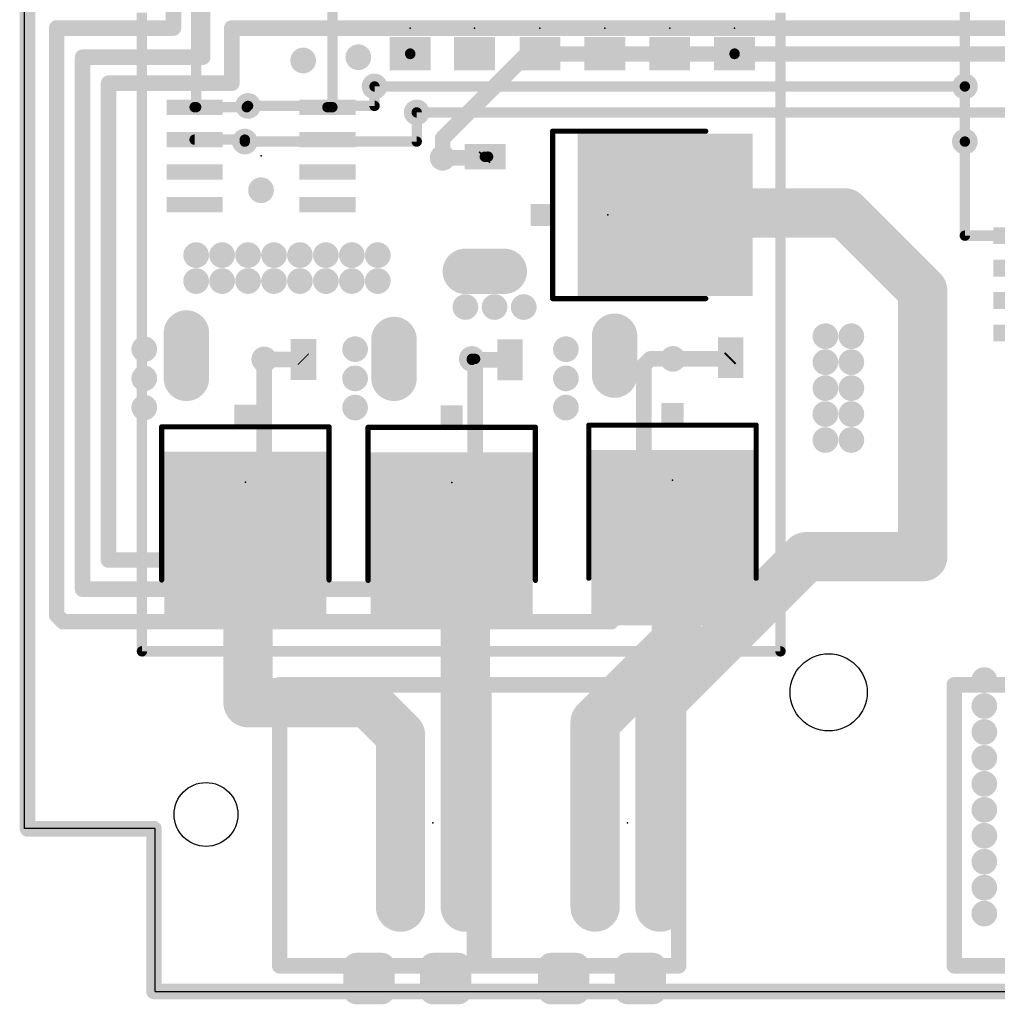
# Model space of a CAD drawing. Extents: x 0 to 100, y -1 to 59.
# Tile 1 of 11: x 0 to 38, y -1 to 38. Entities that reach past the tile are written whole.
import ezdxf

# ---------------------------------------------------------------- set-up
doc = ezdxf.new("R2010")
doc.units = 0
for name, color, linetype in [('1', 12, 'CONTINUOUS'), ('16', 132, 'CONTINUOUS'), ('17', 110, 'CONTINUOUS'), ('18', 110, 'CONTINUOUS'), ('20', 53, 'CONTINUOUS'), ('21', 253, 'CONTINUOUS'), ('23', 53, 'CONTINUOUS')]:
    doc.layers.add(name, color=color, linetype=linetype)

# ---------------------------------------------------------------- blocks, each defined once
blk = doc.blocks.new('RECT')
blk.add_solid([(-0.5, -0.5), (0.5, -0.5), (-0.5, 0.5), (0.5, 0.5)])
blk = doc.blocks.new('LONGP100')
at = {"const_width": 1}
blk.add_lwpolyline([(-0.5, 0), (0.5, 0)], dxfattribs=at)
at = {"const_width": 0.5}
for points in [[(-0.5, 0.25, 1), (-0.5, -0.25)], [(0.5, -0.25, 1), (0.5, 0.25)]]:
    blk.add_lwpolyline(points, format="xyb", dxfattribs=at)
blk = doc.blocks.new('ROUNDV')
at = {"const_width": 0.5}
blk.add_lwpolyline([(0, -0.25, 1), (0, 0.25, 1), (0, -0.25)], format="xyb", dxfattribs=at)

msp = doc.modelspace()

# ---------------------------------------------------------------- linework, layer by layer
at = {"layer": '1'}
for points, const_width in [([(0, 52.562), (0, 6.366)], 0.6096), ([(6.604, 34.6202), (6.604, 43.307)], 0.4064), ([(36.703, 35.433), (36.703, 40.767)], 0.4064), ([(11.938, 34.6202), (11.938, 38.989)], 0.4064), ([(14.986, 36.719), (14.986, 36.703)], 0.4064), ([(27.686, 36.703), (27.686, 36.719)], 0.4064), ([(13.589, 35.433), (36.703, 35.433)], 0.4064), ([(6.544, 34.6202), (6.604, 34.6202)], 0.4064), ([(6.544, 34.6202), (8.5852, 34.6202)], 0.4064), ([(8.5852, 34.6202), (8.636, 34.671)], 0.4064), ([(11.744, 34.6202), (11.938, 34.6202)], 0.4064), ([(15.24, 34.417), (38.7858, 34.417)], 0.4064), ([(6.544, 33.3502), (8.509, 33.3502)], 0.4064), ([(8.509, 33.3502), (8.509, 33.274)], 0.4064), ([(36.703, 33.274), (36.703, 29.591)], 0.4064), ([(16.256, 32.639), (17.8774, 32.639)], 0.6096), ([(17.8774, 32.639), (17.9216, 32.6832)], 0.6096), ([(17.9092, 32.6832), (17.906, 32.68)], 0.6096), ([(17.9216, 32.6832), (17.9092, 32.6832)], 0.6096), ([(17.906, 32.68), (18.034, 32.6832)], 0.4064), ([(25.1714, 30.607), (24.9676, 30.4032)], 1.9304), ([(25.781, 30.607), (25.1714, 30.607)], 1.9304), ([(25.908, 30.48), (25.781, 30.607)], 1.9304), ([(32.004, 30.48), (25.908, 30.48)], 1.9304), ([(35.052, 27.432), (32.004, 30.48)], 1.9304), ([(36.703, 29.591), (38.8366, 29.591)], 0.4064), ([(17.145, 28.194), (18.669, 28.194)], 1.778), ([(17.9216, 28.1232), (18.5982, 28.1232)], 0.8128), ([(18.5982, 28.1232), (18.669, 28.194)], 0.8128), ([(35.052, 17.018), (35.052, 27.432)], 1.9304), ([(6.223, 25.781), (6.223, 25.527)], 1.778), ([(6.223, 25.527), (6.223, 24.003)], 1.778), ([(14.351, 25.527), (14.351, 24.003)], 1.778), ([(22.987, 25.654), (22.987, 24.13)], 1.778), ([(6.251, 25.499), (6.223, 25.527)], 0.8128), ([(6.251, 24.745), (6.251, 25.499)], 0.8128), ([(10.791, 24.765), (10.811, 24.745)], 0.6096), ([(14.351, 24.709), (14.331, 24.729)], 0.8128), ([(14.351, 24.003), (14.351, 24.709)], 0.8128), ([(22.987, 24.802), (22.975, 24.814)], 0.8128), ([(22.987, 24.13), (22.987, 24.802)], 0.8128), ([(25.273, 24.765), (27.486, 24.765)], 0.6096), ([(27.486, 24.765), (27.535, 24.814)], 0.6096), ([(9.271, 24.745), (10.811, 24.745)], 0.6096), ([(17.399, 24.729), (18.891, 24.729)], 0.6096), ([(17.399, 24.765), (17.399, 24.729)], 0.4064), ([(8.531, 17.018), (8.531, 17.699)], 1.9304), ([(16.611, 17.298), (16.611, 17.683)], 1.9304), ([(25.4, 17.623), (25.255, 17.768)], 1.9304), ([(25.4, 13.716), (25.4, 17.623)], 1.9304), ([(8.636, 17.018), (8.531, 17.018)], 1.9304), ([(8.636, 11.303), (8.636, 17.018)], 1.9304), ([(17.018, 15.875), (17.018, 16.891)], 1.9304), ([(30.48, 17.018), (31.623, 17.018)], 1.9304), ([(31.623, 17.018), (32.766, 17.018)], 1.9304), ([(32.766, 17.018), (33.909, 17.018)], 1.9304), ([(33.909, 17.018), (34.798, 17.018)], 1.9304), ([(34.798, 17.018), (34.925, 17.145)], 1.9304), ([(17.145, 9.144), (17.145, 15.748)], 1.9304), ([(22.225, 10.541), (25.4, 13.716)], 1.9304), ([(13.335, 11.303), (8.636, 11.303)], 1.9304), ([(14.605, 10.033), (13.335, 11.303)], 1.9304), ([(22.225, 9.652), (22.225, 10.541)], 1.9304), ([(14.605, 9.652), (14.605, 10.033)], 1.9304), ([(14.605, 9.144), (14.605, 9.652)], 1.9304), ([(22.225, 9.144), (22.225, 9.652)], 1.9304), ([(14.605, 4.064), (14.605, 9.144)], 1.9304), ([(17.145, 4.064), (17.145, 9.144)], 1.9304), ([(22.225, 4.064), (22.225, 9.144)], 1.9304), ([(0, 6.366), (4.953, 6.366)], 0.6096), ([(4.953, 6.366), (4.953, 0)], 0.6096), ([(17.145, 4.064), (17.145, 5.588)], 1.9304), ([(14.605, 4.064), (14.605, 3.302)], 1.9304), ([(17.145, 4.064), (17.145, 3.302)], 1.9304), ([(22.225, 4.064), (22.225, 3.302)], 1.9304), ([(4.953, 0), (94.996, 0)], 0.6096)]:
    msp.add_lwpolyline(points, dxfattribs=dict(at, const_width=const_width))
for points, const_width in [([(15.0876, 36.719, 1), (14.8844, 36.719)], 0.2032), ([(14.8844, 36.703, 1), (15.0876, 36.703)], 0.2032), ([(27.7876, 36.719, 1), (27.5844, 36.719)], 0.2032), ([(27.5844, 36.703, 1), (27.7876, 36.703)], 0.2032), ([(13.589, 35.5346, 1), (13.589, 35.3314)], 0.2032), ([(36.6014, 35.433, 1), (36.8046, 35.433)], 0.2032), ([(36.703, 35.3314, 1), (36.703, 35.5346)], 0.2032), ([(6.544, 34.7218, 1), (6.544, 34.5186)], 0.2032), ([(6.544, 34.7218, 1), (6.544, 34.5186)], 0.2032), ([(6.5024, 34.6202, 1), (6.7056, 34.6202)], 0.2032), ([(6.604, 34.5186, 1), (6.604, 34.7218)], 0.2032), ([(8.5134, 34.692, 1), (8.657, 34.5484)], 0.2032), ([(8.7078, 34.5992, 1), (8.5642, 34.7428)], 0.2032), ([(8.5852, 34.5186, 1), (8.5852, 34.7218)], 0.2032), ([(11.744, 34.7218, 1), (11.744, 34.5186)], 0.2032), ([(11.8364, 34.6202, 1), (12.0396, 34.6202)], 0.2032), ([(11.938, 34.5186, 1), (11.938, 34.7218)], 0.2032), ([(15.24, 34.5186, 1), (15.24, 34.3154)], 0.2032), ([(6.544, 33.4518, 1), (6.544, 33.2486)], 0.2032), ([(8.6106, 33.3502, 1), (8.4074, 33.3502)], 0.2032), ([(8.509, 33.2486, 1), (8.509, 33.4518)], 0.2032), ([(8.4074, 33.274, 1), (8.6106, 33.274)], 0.2032), ([(36.8046, 33.274, 1), (36.6014, 33.274)], 0.2032), ([(16.256, 32.7914, 1), (16.256, 32.4866)], 0.3048), ([(17.7696, 32.7468, 1), (17.9852, 32.5312)], 0.3048), ([(17.7982, 32.7878, 1), (18.0137, 32.5723)], 0.3048), ([(17.9092, 32.8356, 1), (17.9092, 32.5308)], 0.3048), ([(18.0169, 32.5754, 1), (17.8014, 32.791)], 0.3048), ([(18.0294, 32.5754, 1), (17.8138, 32.791)], 0.3048), ([(17.9035, 32.7816, 1), (17.9085, 32.5785)], 0.2032), ([(17.8774, 32.4866, 1), (17.8774, 32.7914)], 0.3048), ([(17.9216, 32.5308, 1), (17.9216, 32.8356)], 0.3048), ([(18.0365, 32.5816, 1), (18.0315, 32.7848)], 0.2032), ([(24.6264, 30.7444, 1), (25.3088, 30.062)], 0.9652), ([(25.1714, 31.0896, 1), (25.1714, 30.1244)], 0.9652), ([(25.5126, 30.2658, 1), (24.8302, 30.9482)], 0.9652), ([(26.1222, 30.9482, 1), (25.4398, 30.2658)], 0.9652), ([(25.908, 30.9626, 1), (25.908, 29.9974)], 0.9652), ([(25.5668, 30.1388, 1), (26.2492, 30.8212)], 0.9652), ([(25.781, 30.1244, 1), (25.781, 31.0896)], 0.9652), ([(32.3452, 30.8212, 1), (31.6628, 30.1388)], 0.9652), ([(32.004, 29.9974, 1), (32.004, 30.9626)], 0.9652), ([(36.703, 29.6926, 1), (36.703, 29.4894)], 0.2032), ([(36.6014, 29.591, 1), (36.8046, 29.591)], 0.2032), ([(17.145, 28.6385, 1), (17.145, 27.7495)], 0.889), ([(18.669, 27.7495, 1), (18.669, 28.6385)], 0.889), ([(17.9216, 28.3264, 1), (17.9216, 27.92)], 0.4064), ([(18.8127, 28.0503, 1), (18.5253, 28.3377)], 0.4064), ([(18.5982, 27.92, 1), (18.5982, 28.3264)], 0.4064), ([(18.4545, 28.2669, 1), (18.7419, 27.9795)], 0.4064), ([(35.5346, 27.432, 1), (34.5694, 27.432)], 0.9652), ([(34.7108, 27.0908, 1), (35.3932, 27.7732)], 0.9652), ([(6.6675, 25.781, 1), (5.7785, 25.781)], 0.889), ([(6.6675, 25.527, 1), (5.7785, 25.527)], 0.889), ([(14.7955, 25.527, 1), (13.9065, 25.527)], 0.889), ([(23.4315, 25.654, 1), (22.5425, 25.654)], 0.889), ([(5.7785, 25.527, 1), (6.6675, 25.527)], 0.889), ([(6.3667, 25.6707, 1), (6.0793, 25.3833)], 0.4064), ([(6.4542, 25.499, 1), (6.0478, 25.499)], 0.4064), ([(6.1073, 25.3553, 1), (6.3947, 25.6427)], 0.4064), ([(10.8988, 24.8728, 1), (10.6832, 24.6572)], 0.3048), ([(14.4747, 24.8727, 1), (14.1873, 24.5853)], 0.4064), ([(14.5542, 24.709, 1), (14.1478, 24.709)], 0.4064), ([(23.1187, 24.9577, 1), (22.8313, 24.6703)], 0.4064), ([(23.1902, 24.802, 1), (22.7838, 24.802)], 0.4064), ([(22.8433, 24.6583, 1), (23.1307, 24.9457)], 0.4064), ([(25.273, 24.9174, 1), (25.273, 24.6126)], 0.3048), ([(27.6428, 24.7062, 1), (27.4272, 24.9218)], 0.3048), ([(27.486, 24.6126, 1), (27.486, 24.9174)], 0.3048), ([(6.0478, 24.745, 1), (6.4542, 24.745)], 0.4064), ([(9.271, 24.8974, 1), (9.271, 24.5926)], 0.3048), ([(10.7032, 24.6372, 1), (10.9188, 24.8528)], 0.3048), ([(10.811, 24.5926, 1), (10.811, 24.8974)], 0.3048), ([(14.2073, 24.5653, 1), (14.4947, 24.8527)], 0.4064), ([(17.399, 24.8814, 1), (17.399, 24.5766)], 0.3048), ([(17.5006, 24.765, 1), (17.2974, 24.765)], 0.2032), ([(17.2974, 24.729, 1), (17.5006, 24.729)], 0.2032), ([(18.891, 24.5766, 1), (18.891, 24.8814)], 0.3048), ([(27.3782, 24.8728, 1), (27.5938, 24.6572)], 0.3048), ([(5.7785, 24.003, 1), (6.6675, 24.003)], 0.889), ([(13.9065, 24.003, 1), (14.7955, 24.003)], 0.889), ([(22.5425, 24.13, 1), (23.4315, 24.13)], 0.889), ([(22.7838, 24.13, 1), (23.1902, 24.13)], 0.4064), ([(14.1478, 24.003, 1), (14.5542, 24.003)], 0.4064), ([(9.0136, 17.699, 1), (8.0484, 17.699)], 0.9652), ([(17.0936, 17.683, 1), (16.1284, 17.683)], 0.9652), ([(25.5962, 18.1092, 1), (24.9138, 17.4268)], 0.9652), ([(25.8826, 17.623, 1), (24.9174, 17.623)], 0.9652), ([(16.611, 17.298, 0.4142), (17.018, 16.891)], 1.9304), ([(17.0936, 17.298, 1), (16.1284, 17.298)], 0.9652), ([(25.0588, 17.2818, 1), (25.7412, 17.9642)], 0.9652), ([(8.531, 17.5006, 1), (8.531, 16.5354)], 0.9652), ([(9.1186, 17.018, 1), (8.1534, 17.018)], 0.9652), ([(8.636, 16.5354, 1), (8.636, 17.5006)], 0.9652), ([(16.1284, 17.298, 1), (17.0936, 17.298)], 0.9652), ([(17.5006, 16.891, 1), (16.5354, 16.891)], 0.9652), ([(17.018, 16.4084, 1), (17.018, 17.3736)], 0.9652), ([(30.48, 17.5006, 1), (30.48, 16.5354)], 0.9652), ([(31.623, 17.5006, 1), (31.623, 16.5354)], 0.9652), ([(31.623, 16.5354, 1), (31.623, 17.5006)], 0.9652), ([(32.766, 17.5006, 1), (32.766, 16.5354)], 0.9652), ([(32.766, 16.5354, 1), (32.766, 17.5006)], 0.9652), ([(33.909, 17.5006, 1), (33.909, 16.5354)], 0.9652), ([(33.909, 16.5354, 1), (33.909, 17.5006)], 0.9652), ([(34.4568, 17.3592, 1), (35.1392, 16.6768)], 0.9652), ([(35.2662, 16.8038, 1), (34.5838, 17.4862)], 0.9652), ([(34.798, 16.5354, 1), (34.798, 17.5006)], 0.9652), ([(8.0484, 17.018, 1), (9.0136, 17.018)], 0.9652), ([(34.5694, 17.018, 1), (35.5346, 17.018)], 0.9652), ([(17.018, 15.875, 0.4142), (17.145, 15.748)], 1.9304), ([(17.5006, 15.875, 1), (16.5354, 15.875)], 0.9652), ([(17.6276, 15.748, 1), (16.6624, 15.748)], 0.9652), ([(17.145, 15.2654, 1), (17.145, 16.2306)], 0.9652), ([(16.5354, 15.875, 1), (17.5006, 15.875)], 0.9652), ([(25.7412, 13.3748, 1), (25.0588, 14.0572)], 0.9652), ([(24.9174, 13.716, 1), (25.8826, 13.716)], 0.9652), ([(8.636, 11.7856, 1), (8.636, 10.8204)], 0.9652), ([(13.6762, 11.6442, 1), (12.9938, 10.9618)], 0.9652), ([(13.335, 10.8204, 1), (13.335, 11.7856)], 0.9652), ([(8.1534, 11.303, 1), (9.1186, 11.303)], 0.9652), ([(22.7076, 10.541, 1), (21.7424, 10.541)], 0.9652), ([(21.8838, 10.8822, 1), (22.5662, 10.1998)], 0.9652), ([(15.0876, 10.033, 1), (14.1224, 10.033)], 0.9652), ([(14.2638, 9.6918, 1), (14.9462, 10.3742)], 0.9652), ([(15.0876, 9.652, 1), (14.1224, 9.652)], 0.9652), ([(22.7076, 9.652, 1), (21.7424, 9.652)], 0.9652), ([(14.1224, 9.652, 1), (15.0876, 9.652)], 0.9652), ([(15.0876, 9.144, 1), (14.1224, 9.144)], 0.9652), ([(17.6276, 9.144, 1), (16.6624, 9.144)], 0.9652), ([(21.7424, 9.652, 1), (22.7076, 9.652)], 0.9652), ([(22.7076, 9.144, 1), (21.7424, 9.144)], 0.9652), ([(14.1224, 9.144, 1), (15.0876, 9.144)], 0.9652), ([(16.6624, 9.144, 1), (17.6276, 9.144)], 0.9652), ([(21.7424, 9.144, 1), (22.7076, 9.144)], 0.9652), ([(0, 6.5184, 1), (0, 6.2136)], 0.3048), ([(5.1054, 6.366, 1), (4.8006, 6.366)], 0.3048), ([(4.953, 6.2136, 1), (4.953, 6.5184)], 0.3048), ([(-0.1524, 6.366, 1), (0.1524, 6.366)], 0.3048), ([(17.6276, 5.588, 1), (16.6624, 5.588)], 0.9652), ([(15.0876, 4.064, 1), (14.1224, 4.064)], 0.9652), ([(17.6276, 4.064, 1), (16.6624, 4.064)], 0.9652), ([(22.7076, 4.064, 1), (21.7424, 4.064)], 0.9652), ([(14.1224, 4.064, 1), (15.0876, 4.064)], 0.9652), ([(16.6624, 4.064, 1), (17.6276, 4.064)], 0.9652), ([(16.6624, 4.064, 1), (17.6276, 4.064)], 0.9652), ([(21.7424, 4.064, 1), (22.7076, 4.064)], 0.9652), ([(14.1224, 3.302, 1), (15.0876, 3.302)], 0.9652), ([(16.6624, 3.302, 1), (17.6276, 3.302)], 0.9652), ([(21.7424, 3.302, 1), (22.7076, 3.302)], 0.9652), ([(4.953, 0.1524, 1), (4.953, -0.1524)], 0.3048), ([(4.8006, 0, 1), (5.1054, 0)], 0.3048)]:
    msp.add_lwpolyline(points, format="xyb", dxfattribs=dict(at, const_width=const_width))
at = {"layer": '16'}
for points, const_width in [([(0, 52.562), (0, 6.366)], 0.6096), ([(5.715, 37.719), (5.715, 50.038)], 0.6096), ([(6.858, 36.576), (6.858, 38.735)], 0.6096), ([(1.143, 14.732), (1.143, 37.719)], 0.6096), ([(1.143, 37.719), (5.715, 37.719)], 0.6096), ([(8.001, 35.56), (8.001, 37.719)], 0.6096), ([(8.001, 37.719), (54.483, 37.719)], 0.6096), ([(2.159, 15.748), (2.159, 36.576)], 0.6096), ([(2.159, 36.576), (6.858, 36.576)], 0.6096), ([(16.256, 33.401), (19.558, 36.703)], 0.6096), ([(19.558, 36.703), (56.515, 36.703)], 0.6096), ([(3.175, 16.891), (3.175, 35.56)], 0.6096), ([(3.175, 35.56), (8.001, 35.56)], 0.6096), ([(13.589, 34.671), (13.589, 35.433)], 0.4064), ([(36.703, 35.433), (36.703, 33.274)], 0.4064), ([(8.636, 34.671), (13.589, 34.671)], 0.4064), ([(15.24, 33.274), (15.24, 34.417)], 0.4064), ([(16.256, 32.639), (16.256, 33.401)], 0.6096), ([(8.509, 33.274), (15.24, 33.274)], 0.4064), ([(17.526, 15.748), (17.526, 24.765)], 0.6096), ([(24.384, 24.765), (24.13, 24.511)], 0.6096), ([(25.273, 24.765), (24.384, 24.765)], 0.6096), ([(9.271, 16.891), (9.271, 24.745)], 0.6096), ([(17.526, 24.765), (17.399, 24.765)], 0.4064), ([(24.13, 24.511), (24.13, 15.748)], 0.6096), ([(24.765, 11.303), (30.48, 17.018)], 1.9304), ([(30.48, 17.018), (31.623, 17.018)], 1.9304), ([(31.623, 17.018), (32.766, 17.018)], 1.9304), ([(32.766, 17.018), (33.909, 17.018)], 1.9304), ([(33.909, 17.018), (35.052, 17.018)], 1.9304), ([(3.175, 16.891), (9.271, 16.891)], 0.6096), ([(2.159, 15.748), (17.526, 15.748)], 0.6096), ([(24.13, 15.748), (22.86, 14.478)], 0.6096), ([(1.397, 14.478), (1.143, 14.732)], 0.6096), ([(22.86, 14.478), (1.397, 14.478)], 0.6096), ([(24.765, 10.668), (24.765, 11.303)], 1.9304), ([(24.765, 9.144), (24.765, 10.668)], 1.9304), ([(24.765, 4.064), (24.765, 9.144)], 1.9304), ([(0, 6.366), (4.953, 6.366)], 0.6096), ([(4.953, 6.366), (4.953, 0)], 0.6096), ([(24.765, 4.064), (24.765, 5.08)], 1.9304), ([(24.765, 4.064), (24.765, 3.302)], 1.9304), ([(4.953, 0), (94.996, 0)], 0.6096)]:
    msp.add_lwpolyline(points, dxfattribs=dict(at, const_width=const_width))
for points, const_width in [([(1.2954, 37.719, 1), (0.9906, 37.719)], 0.3048), ([(1.143, 37.8714, 1), (1.143, 37.5666)], 0.3048), ([(5.5626, 37.719, 1), (5.8674, 37.719)], 0.3048), ([(5.715, 37.5666, 1), (5.715, 37.8714)], 0.3048), ([(8.1534, 37.719, 1), (7.8486, 37.719)], 0.3048), ([(8.001, 37.8714, 1), (8.001, 37.5666)], 0.3048), ([(2.3114, 36.576, 1), (2.0066, 36.576)], 0.3048), ([(2.159, 36.7284, 1), (2.159, 36.4236)], 0.3048), ([(6.7056, 36.576, 1), (7.0104, 36.576)], 0.3048), ([(6.858, 36.4236, 1), (6.858, 36.7284)], 0.3048), ([(19.558, 36.8554, 1), (19.558, 36.5506)], 0.3048), ([(19.6658, 36.5952, 1), (19.4502, 36.8108)], 0.3048), ([(3.3274, 35.56, 1), (3.0226, 35.56)], 0.3048), ([(3.175, 35.7124, 1), (3.175, 35.4076)], 0.3048), ([(8.001, 35.4076, 1), (8.001, 35.7124)], 0.3048), ([(7.8486, 35.56, 1), (8.1534, 35.56)], 0.3048), ([(13.6906, 35.433, 1), (13.4874, 35.433)], 0.2032), ([(36.8046, 35.433, 1), (36.6014, 35.433)], 0.2032), ([(8.636, 34.7726, 1), (8.636, 34.5694)], 0.2032), ([(13.4874, 34.671, 1), (13.6906, 34.671)], 0.2032), ([(13.589, 34.5694, 1), (13.589, 34.7726)], 0.2032), ([(15.3416, 34.417, 1), (15.1384, 34.417)], 0.2032), ([(16.1482, 33.5088, 1), (16.3638, 33.2932)], 0.3048), ([(16.4084, 33.401, 1), (16.1036, 33.401)], 0.3048), ([(8.509, 33.3756, 1), (8.509, 33.1724)], 0.2032), ([(15.1384, 33.274, 1), (15.3416, 33.274)], 0.2032), ([(15.24, 33.1724, 1), (15.24, 33.3756)], 0.2032), ([(36.6014, 33.274, 1), (36.8046, 33.274)], 0.2032), ([(16.1036, 32.639, 1), (16.4084, 32.639)], 0.3048), ([(17.6784, 24.765, 1), (17.3736, 24.765)], 0.3048), ([(24.384, 24.9174, 1), (24.384, 24.6126)], 0.3048), ([(24.4918, 24.6572, 1), (24.2762, 24.8728)], 0.3048), ([(25.273, 24.6126, 1), (25.273, 24.9174)], 0.3048), ([(9.4234, 24.745, 1), (9.1186, 24.745)], 0.3048), ([(17.399, 24.8666, 1), (17.399, 24.6634)], 0.2032), ([(17.526, 24.6634, 1), (17.526, 24.8666)], 0.2032), ([(24.0222, 24.6188, 1), (24.2378, 24.4032)], 0.3048), ([(24.2824, 24.511, 1), (23.9776, 24.511)], 0.3048), ([(30.48, 17.5006, 1), (30.48, 16.5354)], 0.9652), ([(30.8212, 16.6768, 1), (30.1388, 17.3592)], 0.9652), ([(31.623, 17.5006, 1), (31.623, 16.5354)], 0.9652), ([(31.623, 16.5354, 1), (31.623, 17.5006)], 0.9652), ([(32.766, 17.5006, 1), (32.766, 16.5354)], 0.9652), ([(32.766, 16.5354, 1), (32.766, 17.5006)], 0.9652), ([(33.909, 17.5006, 1), (33.909, 16.5354)], 0.9652), ([(33.909, 16.5354, 1), (33.909, 17.5006)], 0.9652), ([(35.052, 16.5354, 1), (35.052, 17.5006)], 0.9652), ([(3.175, 17.0434, 1), (3.175, 16.7386)], 0.3048), ([(3.0226, 16.891, 1), (3.3274, 16.891)], 0.3048), ([(9.1186, 16.891, 1), (9.4234, 16.891)], 0.3048), ([(9.271, 16.7386, 1), (9.271, 17.0434)], 0.3048), ([(2.159, 15.9004, 1), (2.159, 15.5956)], 0.3048), ([(2.0066, 15.748, 1), (2.3114, 15.748)], 0.3048), ([(17.3736, 15.748, 1), (17.6784, 15.748)], 0.3048), ([(17.526, 15.5956, 1), (17.526, 15.9004)], 0.3048), ([(23.9776, 15.748, 1), (24.2824, 15.748)], 0.3048), ([(24.2378, 15.6402, 1), (24.0222, 15.8558)], 0.3048), ([(1.2508, 14.8398, 1), (1.0352, 14.6242)], 0.3048), ([(0.9906, 14.732, 1), (1.2954, 14.732)], 0.3048), ([(1.397, 14.6304, 1), (1.397, 14.3256)], 0.3048), ([(1.2892, 14.3702, 1), (1.5048, 14.5858)], 0.3048), ([(22.7522, 14.5858, 1), (22.9678, 14.3702)], 0.3048), ([(22.86, 14.3256, 1), (22.86, 14.6304)], 0.3048), ([(25.2476, 11.303, 1), (24.2824, 11.303)], 0.9652), ([(24.4238, 11.6442, 1), (25.1062, 10.9618)], 0.9652), ([(25.2476, 10.668, 1), (24.2824, 10.668)], 0.9652), ([(24.2824, 10.668, 1), (25.2476, 10.668)], 0.9652), ([(25.2476, 9.144, 1), (24.2824, 9.144)], 0.9652), ([(24.2824, 9.144, 1), (25.2476, 9.144)], 0.9652), ([(0, 6.5184, 1), (0, 6.2136)], 0.3048), ([(5.1054, 6.366, 1), (4.8006, 6.366)], 0.3048), ([(4.953, 6.2136, 1), (4.953, 6.5184)], 0.3048), ([(-0.1524, 6.366, 1), (0.1524, 6.366)], 0.3048), ([(25.2476, 5.08, 1), (24.2824, 5.08)], 0.9652), ([(25.2476, 4.064, 1), (24.2824, 4.064)], 0.9652), ([(24.2824, 4.064, 1), (25.2476, 4.064)], 0.9652), ([(24.2824, 4.064, 1), (25.2476, 4.064)], 0.9652), ([(24.2824, 3.302, 1), (25.2476, 3.302)], 0.9652), ([(4.953, 0.1524, 1), (4.953, -0.1524)], 0.3048), ([(4.8006, 0, 1), (5.1054, 0)], 0.3048)]:
    msp.add_lwpolyline(points, format="xyb", dxfattribs=dict(at, const_width=const_width))
at = {"layer": '20'}
for p, q in [((-0.127, 52.619), (-0.127, 6.381)), ((5, 6.381), (-0.127, 6.381)), ((5, 0), (5, 6.381)), ((5, 0), (95, 0))]:
    msp.add_line(p, q, dxfattribs=at)
for centre, radius in [((31.369, 11.7094), 1.5113), ((6.99, 6.93), 1.25)]:
    msp.add_circle(centre, radius, dxfattribs=at)
at = {"layer": '21'}
for points, const_width in [([(4.483, 13.316), (4.483, 38.316)], 0.4064), ([(29.483, 38.316), (29.483, 13.316)], 0.4064), ([(20.5626, 27.1262), (20.5626, 33.6802)], 0.2032), ([(20.5626, 33.6802), (26.557, 33.6798)], 0.2032), ([(26.557, 27.1266), (20.5626, 27.1262)], 0.2032), ([(5.2544, 16.1096), (5.254, 22.104)], 0.2032), ([(5.254, 22.104), (11.808, 22.104)], 0.2032), ([(11.808, 22.104), (11.8076, 16.1096)], 0.2032), ([(13.3344, 16.0936), (13.334, 22.088)], 0.2032), ([(13.334, 22.088), (19.888, 22.088)], 0.2032), ([(19.888, 22.088), (19.8876, 16.0936)], 0.2032), ([(21.9784, 16.1786), (21.978, 22.173)], 0.2032), ([(21.978, 22.173), (28.532, 22.173)], 0.2032), ([(28.532, 22.173), (28.5316, 16.1786)], 0.2032), ([(29.483, 13.316), (4.483, 13.316)], 0.4064), ([(9.875, 12.004), (17.875, 12.004)], 0.6096), ([(9.875, 12.004), (9.875, 1.004)], 0.6096), ([(17.495, 12.004), (25.495, 12.004)], 0.6096), ([(17.495, 12.004), (17.495, 1.004)], 0.6096), ([(17.875, 12.004), (17.875, 1.004)], 0.6096), ([(25.495, 12.004), (25.495, 1.004)], 0.6096), ([(36.291, 12.004), (44.291, 12.004)], 0.6096), ([(36.291, 12.004), (36.291, 1.004)], 0.6096), ([(9.875, 1.004), (12.875, 1.004)], 0.6096), ([(12.875, 0.004), (12.875, 1.004)], 1.016), ([(13.875, 1.004), (12.875, 1.004)], 1.016), ([(13.875, 1.004), (13.875, 0.004)], 1.016), ([(13.875, 1.004), (15.875, 1.004)], 0.6096), ([(15.875, 0.004), (15.875, 1.004)], 1.016), ([(15.875, 1.004), (16.875, 1.004)], 1.016), ([(16.875, 1.004), (16.875, 0.004)], 1.016), ([(16.875, 1.004), (17.875, 1.004)], 0.6096), ([(17.495, 1.004), (20.495, 1.004)], 0.6096), ([(20.495, 0.004), (20.495, 1.004)], 1.016), ([(21.495, 1.004), (20.495, 1.004)], 1.016), ([(21.495, 1.004), (21.495, 0.004)], 1.016), ([(21.495, 1.004), (23.495, 1.004)], 0.6096), ([(23.495, 0.004), (23.495, 1.004)], 1.016), ([(23.495, 1.004), (24.495, 1.004)], 1.016), ([(24.495, 1.004), (24.495, 0.004)], 1.016), ([(24.495, 1.004), (25.495, 1.004)], 0.6096), ([(36.291, 1.004), (39.291, 1.004)], 0.6096), ([(13.875, 0.004), (12.875, 0.004)], 1.016), ([(16.875, 0.004), (15.875, 0.004)], 1.016), ([(21.495, 0.004), (20.495, 0.004)], 1.016), ([(24.495, 0.004), (23.495, 0.004)], 1.016)]:
    msp.add_lwpolyline(points, dxfattribs=dict(at, const_width=const_width))
for points, const_width in [([(20.6134, 33.6802, 1), (20.5118, 33.6802)], 0.1016), ([(20.5626, 33.731, 1), (20.5626, 33.6294)], 0.1016), ([(26.557, 33.629, 1), (26.557, 33.7306)], 0.1016), ([(20.5626, 27.177, 1), (20.5626, 27.0754)], 0.1016), ([(20.5118, 27.1262, 1), (20.6134, 27.1262)], 0.1016), ([(26.557, 27.0758, 1), (26.557, 27.1774)], 0.1016), ([(5.3048, 22.104, 1), (5.2032, 22.104)], 0.1016), ([(5.254, 22.1548, 1), (5.254, 22.0532)], 0.1016), ([(11.8588, 22.104, 1), (11.7572, 22.104)], 0.1016), ([(11.808, 22.0532, 1), (11.808, 22.1548)], 0.1016), ([(13.3848, 22.088, 1), (13.2832, 22.088)], 0.1016), ([(13.334, 22.1388, 1), (13.334, 22.0372)], 0.1016), ([(19.9388, 22.088, 1), (19.8372, 22.088)], 0.1016), ([(19.888, 22.0372, 1), (19.888, 22.1388)], 0.1016), ([(22.0288, 22.173, 1), (21.9272, 22.173)], 0.1016), ([(21.978, 22.2238, 1), (21.978, 22.1222)], 0.1016), ([(28.5828, 22.173, 1), (28.4812, 22.173)], 0.1016), ([(28.532, 22.1222, 1), (28.532, 22.2238)], 0.1016), ([(21.9276, 16.1786, 1), (22.0292, 16.1786)], 0.1016), ([(28.4808, 16.1786, 1), (28.5824, 16.1786)], 0.1016), ([(5.2036, 16.1096, 1), (5.3052, 16.1096)], 0.1016), ([(11.7568, 16.1096, 1), (11.8584, 16.1096)], 0.1016), ([(13.2836, 16.0936, 1), (13.3852, 16.0936)], 0.1016), ([(19.8368, 16.0936, 1), (19.9384, 16.0936)], 0.1016), ([(4.483, 13.4176, 1), (4.483, 13.2144)], 0.2032), ([(29.483, 13.2144, 1), (29.483, 13.4176)], 0.2032), ([(4.3814, 13.316, 1), (4.5846, 13.316)], 0.2032), ([(29.3814, 13.316, 1), (29.5846, 13.316)], 0.2032), ([(9.875, 12.1564, 1), (9.875, 11.8516)], 0.3048), ([(10.0274, 12.004, 1), (9.7226, 12.004)], 0.3048), ([(17.495, 12.1564, 1), (17.495, 11.8516)], 0.3048), ([(17.6474, 12.004, 1), (17.3426, 12.004)], 0.3048), ([(18.0274, 12.004, 1), (17.7226, 12.004)], 0.3048), ([(17.875, 11.8516, 1), (17.875, 12.1564)], 0.3048), ([(25.6474, 12.004, 1), (25.3426, 12.004)], 0.3048), ([(25.495, 11.8516, 1), (25.495, 12.1564)], 0.3048), ([(36.291, 12.1564, 1), (36.291, 11.8516)], 0.3048), ([(36.4434, 12.004, 1), (36.1386, 12.004)], 0.3048), ([(9.875, 1.1564, 1), (9.875, 0.8516)], 0.3048), ([(13.129, 1.004, 1), (12.621, 1.004)], 0.508), ([(12.875, 1.258, 1), (12.875, 0.75)], 0.508), ([(12.875, 0.8516, 1), (12.875, 1.1564)], 0.3048), ([(14.129, 1.004, 1), (13.621, 1.004)], 0.508), ([(13.875, 1.1564, 1), (13.875, 0.8516)], 0.3048), ([(13.875, 0.75, 1), (13.875, 1.258)], 0.508), ([(16.129, 1.004, 1), (15.621, 1.004)], 0.508), ([(15.875, 1.258, 1), (15.875, 0.75)], 0.508), ([(15.875, 0.8516, 1), (15.875, 1.1564)], 0.3048), ([(17.129, 1.004, 1), (16.621, 1.004)], 0.508), ([(16.875, 1.1564, 1), (16.875, 0.8516)], 0.3048), ([(16.875, 0.75, 1), (16.875, 1.258)], 0.508), ([(17.495, 1.1564, 1), (17.495, 0.8516)], 0.3048), ([(17.875, 0.8516, 1), (17.875, 1.1564)], 0.3048), ([(20.749, 1.004, 1), (20.241, 1.004)], 0.508), ([(20.495, 1.258, 1), (20.495, 0.75)], 0.508), ([(20.495, 0.8516, 1), (20.495, 1.1564)], 0.3048), ([(21.749, 1.004, 1), (21.241, 1.004)], 0.508), ([(21.495, 1.1564, 1), (21.495, 0.8516)], 0.3048), ([(21.495, 0.75, 1), (21.495, 1.258)], 0.508), ([(23.749, 1.004, 1), (23.241, 1.004)], 0.508), ([(23.495, 1.258, 1), (23.495, 0.75)], 0.508), ([(23.495, 0.8516, 1), (23.495, 1.1564)], 0.3048), ([(24.749, 1.004, 1), (24.241, 1.004)], 0.508), ([(24.495, 1.1564, 1), (24.495, 0.8516)], 0.3048), ([(24.495, 0.75, 1), (24.495, 1.258)], 0.508), ([(25.495, 0.8516, 1), (25.495, 1.1564)], 0.3048), ([(36.291, 1.1564, 1), (36.291, 0.8516)], 0.3048), ([(9.7226, 1.004, 1), (10.0274, 1.004)], 0.3048), ([(17.3426, 1.004, 1), (17.6474, 1.004)], 0.3048), ([(17.7226, 1.004, 1), (18.0274, 1.004)], 0.3048), ([(25.3426, 1.004, 1), (25.6474, 1.004)], 0.3048), ([(36.1386, 1.004, 1), (36.4434, 1.004)], 0.3048), ([(12.875, 0.258, 1), (12.875, -0.25)], 0.508), ([(13.875, -0.25, 1), (13.875, 0.258)], 0.508), ([(15.875, 0.258, 1), (15.875, -0.25)], 0.508), ([(16.875, -0.25, 1), (16.875, 0.258)], 0.508), ([(20.495, 0.258, 1), (20.495, -0.25)], 0.508), ([(21.495, -0.25, 1), (21.495, 0.258)], 0.508), ([(23.495, 0.258, 1), (23.495, -0.25)], 0.508), ([(24.495, -0.25, 1), (24.495, 0.258)], 0.508), ([(12.621, 0.004, 1), (13.129, 0.004)], 0.508), ([(13.621, 0.004, 1), (14.129, 0.004)], 0.508), ([(15.621, 0.004, 1), (16.129, 0.004)], 0.508), ([(16.621, 0.004, 1), (17.129, 0.004)], 0.508), ([(20.241, 0.004, 1), (20.749, 0.004)], 0.508), ([(21.241, 0.004, 1), (21.749, 0.004)], 0.508), ([(23.241, 0.004, 1), (23.749, 0.004)], 0.508), ([(24.241, 0.004, 1), (24.749, 0.004)], 0.508)]:
    msp.add_lwpolyline(points, format="xyb", dxfattribs=dict(at, const_width=const_width))
at = {"layer": '23'}
for p in [(14.986, 37.719), (17.5006, 37.719), (20.066, 37.719), (22.606, 37.719), (25.146, 37.719), (27.686, 37.719), (9.144, 32.7152), (22.7216, 30.4032), (8.531, 19.945), (16.611, 19.929), (25.255, 20.014), (15.875, 6.604), (23.495, 6.604)]:
    msp.add_point(p, dxfattribs=at)

# ---------------------------------------------------------------- block references
at = {"layer": '1'}
for p, xscale, yscale, rotation in [((14.986, 36.719), 1.3, 1.6, 90), ((17.5006, 36.719), 1.3, 1.6, 90), ((20.066, 36.719), 1.3, 1.6, 90), ((22.606, 36.719), 1.3, 1.6, 90), ((25.146, 36.719), 1.3, 1.6, 90), ((27.686, 36.719), 1.3, 1.6, 90), ((6.544, 34.6202), 0.6, 2.2, 270), ((11.744, 34.6202), 0.6, 2.2, 270), ((6.544, 33.3502), 0.6, 2.2, 270), ((11.744, 33.3502), 0.6, 2.2, 270), ((24.9676, 30.4032), 6.35, 6.858, 270), ((6.544, 32.0802), 0.6, 2.2, 270), ((11.744, 32.0802), 0.6, 2.2, 270), ((6.544, 30.8102), 0.6, 2.2, 270), ((11.744, 30.8102), 0.6, 2.2, 270), ((38.8366, 29.591), 0.6604, 2.032, 90), ((38.8366, 28.321), 0.6604, 2.032, 90), ((38.8366, 27.051), 0.6604, 2.032, 90), ((38.8366, 25.781), 0.6604, 2.032, 90), ((8.531, 17.699), 6.35, 6.858, 180), ((16.611, 17.683), 6.35, 6.858, 180), ((25.255, 17.768), 6.35, 6.858, 180)]:
    msp.add_blockref('RECT', p, dxfattribs=dict(at, xscale=xscale, yscale=yscale, rotation=rotation))
at = {"layer": '1', "yscale": 1.6}
for p, rotation in [((17.9216, 32.6832), 270), ((17.9216, 28.1232), 270), ((6.251, 24.745), 180), ((10.811, 24.745), 180), ((14.331, 24.729), 180), ((18.891, 24.729), 180), ((22.975, 24.814), 180), ((27.535, 24.814), 180)]:
    msp.add_blockref('RECT', p, dxfattribs=dict(at, rotation=rotation))
at = {"layer": '17', "xscale": 1.662, "yscale": 1.662, "rotation": 90}
for p in [(14.605, 9.144), (14.605, 9.144), (17.145, 9.144), (17.145, 9.144), (22.225, 9.144), (22.225, 9.144), (24.765, 9.144), (24.765, 9.144), (14.605, 4.064), (14.605, 4.064), (17.145, 4.064), (17.145, 4.064), (22.225, 4.064), (22.225, 4.064), (24.765, 4.064), (24.765, 4.064)]:
    msp.add_blockref('LONGP100', p, dxfattribs=at)
at = {"layer": '18', "xscale": 1.0064, "yscale": 1.0064}
for p in [(12.954, 36.576), (12.954, 36.576), (10.795, 36.449), (10.795, 36.449), (13.589, 35.433), (13.589, 35.433), (36.703, 35.433), (36.703, 35.433), (8.636, 34.671), (8.636, 34.671), (15.24, 34.417), (15.24, 34.417), (8.509, 33.274), (8.509, 33.274), (36.703, 33.274), (36.703, 33.274), (16.256, 32.639), (16.256, 32.639), (9.144, 31.369), (9.144, 31.369), (6.604, 28.829), (6.604, 28.829), (7.62, 28.829), (7.62, 28.829), (8.636, 28.829), (8.636, 28.829), (9.652, 28.829), (9.652, 28.829), (10.668, 28.829), (10.668, 28.829), (11.684, 28.829), (11.684, 28.829), (12.7, 28.829), (12.7, 28.829), (13.716, 28.829), (13.716, 28.829), (6.604, 27.813), (6.604, 27.813), (7.62, 27.813), (7.62, 27.813), (8.636, 27.813), (8.636, 27.813), (9.652, 27.813), (9.652, 27.813), (10.668, 27.813), (10.668, 27.813), (11.684, 27.813), (11.684, 27.813), (12.7, 27.813), (12.7, 27.813), (13.716, 27.813), (13.716, 27.813), (17.145, 26.797), (17.145, 26.797), (18.288, 26.797), (18.288, 26.797), (19.431, 26.797), (19.431, 26.797), (31.242, 25.654), (31.242, 25.654), (32.258, 25.654), (32.258, 25.654), (4.572, 25.146), (4.572, 25.146), (12.827, 25.146), (12.827, 25.146), (21.082, 25.146), (21.082, 25.146), (9.271, 24.745), (9.271, 24.745), (17.399, 24.765), (17.399, 24.765), (25.273, 24.765), (25.273, 24.765), (31.242, 24.638), (31.242, 24.638), (32.258, 24.638), (32.258, 24.638), (4.572, 24.003), (4.572, 24.003), (12.827, 24.003), (12.827, 24.003), (21.082, 24.003), (21.082, 24.003), (31.242, 23.622), (31.242, 23.622), (32.258, 23.622), (32.258, 23.622), (4.572, 22.86), (4.572, 22.86), (12.827, 22.86), (12.827, 22.86), (21.082, 22.86), (21.082, 22.86), (31.242, 22.606), (31.242, 22.606), (32.258, 22.606), (32.258, 22.606), (31.242, 21.59), (31.242, 21.59), (32.258, 21.59), (32.258, 21.59), (30.48, 17.018), (30.48, 17.018), (31.623, 17.018), (31.623, 17.018), (32.766, 17.018), (32.766, 17.018), (33.909, 17.018), (33.909, 17.018), (35.052, 17.018), (35.052, 17.018), (37.465, 12.192), (37.465, 12.192), (37.465, 11.176), (37.465, 11.176), (37.465, 10.16), (37.465, 10.16), (37.465, 9.144), (37.465, 9.144), (37.465, 8.128), (37.465, 8.128), (37.465, 7.112), (37.465, 7.112), (37.465, 6.096), (37.465, 6.096), (37.465, 5.08), (37.465, 5.08), (37.465, 4.064), (37.465, 4.064), (37.465, 3.048), (37.465, 3.048)]:
    msp.add_blockref('ROUNDV', p, dxfattribs=at)
at = {"layer": '21', "xscale": 0.8636, "yscale": 0.762}
for p, rotation in [((20.08, 30.4032), 270), ((8.531, 22.5866), 180), ((16.611, 22.5706), 180), ((25.255, 22.6556), 180)]:
    msp.add_blockref('RECT', p, dxfattribs=dict(at, rotation=rotation))

doc.saveas('drawing.dxf')
